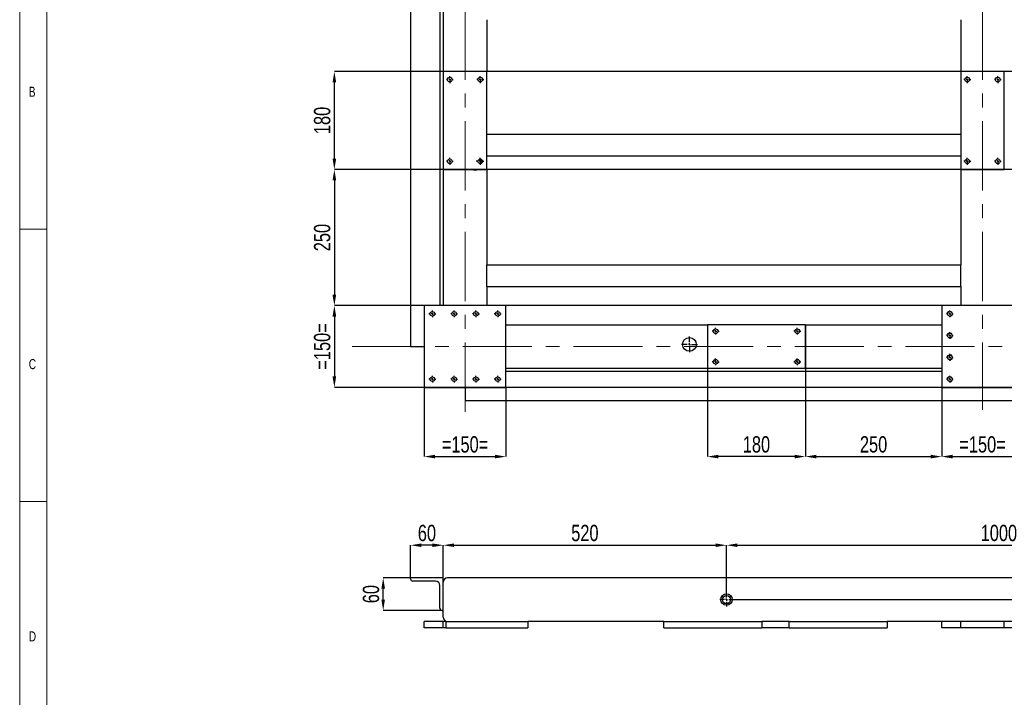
# Model space of a CAD drawing. Header units: millimetres. Extents: x 5 to 589, y 5 to 415.
# Tile 4 of 11: x 5 to 186, y 224 to 348. Entities that reach past the tile are written whole.
import ezdxf

# ---------------------------------------------------------------- set-up
doc = ezdxf.new("R2010")
doc.units = ezdxf.units.MM
doc.header["$PDSIZE"] = -1
doc.linetypes.add('CENTERX2', pattern=[20.32, 12.7, -2.54, 2.54, -2.54])
for name, color, linetype in [('COTES', 1, 'Continuous'), ('NOTES', 6, 'Continuous'), ('TRAIT-FINS', 9, 'Continuous'), ('TRAIT-MIXTES', 3, 'CENTERX2')]:
    doc.layers.add(name, color=color, linetype=linetype)
doc.layers.add('TRAIT-FORT', color=4, linetype='Continuous', lineweight=25)
doc.styles.add('SLDTEXTSTYLE0', font='TXT', dxfattribs={"width": 0.75})
doc.dimstyles.new('SLDDIMSTYLE0', dxfattribs={"dimtxt": 3, "dimasz": 2, "dimexe": 0, "dimexo": 0.0625, "dimgap": 0.75, "dimtad": 1, "dimdec": 0, "dimlfac": 10, "dimrnd": 1e-09, "dimzin": 12, "dimdsep": 46, "dimtxsty": 'SLDTEXTSTYLE0', "dimsah": 1, "dimcen": 0.09, "dimadec": 0, "dimazin": 3, "dimtfac": 1, "dimtdec": 0, "dimtofl": 0, "dimtmove": 0, "dimatfit": 3, "dimfxl": 1, "dimfrac": 2, "dimtolj": 1, "dimtzin": 12, "dimarcsym": 0})
doc.dimstyles.new('SLDDIMSTYLE1', dxfattribs={"dimtxt": 3, "dimasz": 2, "dimexe": 0, "dimexo": 0.0625, "dimgap": 0.75, "dimtad": 1, "dimdec": 0, "dimlfac": 10, "dimrnd": 1e-09, "dimzin": 12, "dimdsep": 46, "dimtxsty": 'SLDTEXTSTYLE0', "dimsah": 1, "dimcen": 0.09, "dimadec": 0, "dimazin": 3, "dimtfac": 1, "dimtdec": 0, "dimtmove": 0, "dimatfit": 0, "dimfxl": 1, "dimfrac": 2, "dimtolj": 1, "dimtzin": 12, "dimarcsym": 0})

# ---------------------------------------------------------------- blocks, each defined once
blk = doc.blocks.new('_D_47')
at = {"layer": 'COTES', "color": 0, "lineweight": -2, "transparency": 16777216}
for p, q in [((134.76, 243.32), (134.76, 251.99)), ((136.76, 251.99), (232.76, 251.99)), ((234.76, 243.32), (234.76, 251.99))]:
    blk.add_line(p, q, dxfattribs=at)
at = {"layer": 'COTES', "color": 0, "transparency": 16777216}
for points in [[(136.76, 252.32), (136.76, 251.66), (134.76, 251.99)], [(232.76, 252.32), (232.76, 251.66), (234.76, 251.99)]]:
    blk.add_solid(points, dxfattribs=at)
at = {"layer": 'Defpoints', "color": 0, "transparency": 16777216}
for p in [(234.76, 251.99), (134.76, 243.26), (234.76, 243.26)]:
    blk.add_point(p, dxfattribs=at)
at = {"layer": 'COTES', "color": 0, "transparency": 16777216, "insert": (184.76, 255.74), "char_height": 3, "attachment_point": 2, "style": 'SLDTEXTSTYLE0'}
blk.add_mtext('\\A1;1000', dxfattribs=at)
blk = doc.blocks.new('_D_48')
at = {"layer": 'COTES', "color": 0, "lineweight": -2, "transparency": 16777216}
for p, q in [((82.76, 246.07), (82.76, 251.99)), ((84.76, 251.99), (132.76, 251.99)), ((134.76, 243.32), (134.76, 251.99))]:
    blk.add_line(p, q, dxfattribs=at)
at = {"layer": 'COTES', "color": 0, "transparency": 16777216}
for points in [[(84.76, 252.32), (84.76, 251.66), (82.76, 251.99)], [(132.76, 252.32), (132.76, 251.66), (134.76, 251.99)]]:
    blk.add_solid(points, dxfattribs=at)
at = {"layer": 'Defpoints', "color": 0, "transparency": 16777216}
for p in [(134.76, 251.99), (82.76, 246.01), (134.76, 243.26)]:
    blk.add_point(p, dxfattribs=at)
at = {"layer": 'COTES', "color": 0, "transparency": 16777216, "insert": (108.76, 255.74), "char_height": 3, "attachment_point": 2, "style": 'SLDTEXTSTYLE0'}
blk.add_mtext('\\A1;520', dxfattribs=at)
blk = doc.blocks.new('_D_49')
at = {"layer": 'COTES', "color": 0, "lineweight": -2, "transparency": 16777216}
for p, q in [((275.59, 248.01), (275.59, 256.42)), ((270.02, 246.01), (275.59, 246.01)), ((275.59, 242.01), (275.59, 246.01)), ((136.07, 242.01), (275.59, 242.01)), ((275.59, 240.01), (275.59, 238.01))]:
    blk.add_line(p, q, dxfattribs=at)
at = {"layer": 'COTES', "color": 0, "transparency": 16777216}
for points in [[(275.25, 248.01), (275.92, 248.01), (275.59, 246.01)], [(275.25, 240.01), (275.92, 240.01), (275.59, 242.01)]]:
    blk.add_solid(points, dxfattribs=at)
at = {"layer": 'Defpoints', "color": 0, "transparency": 16777216}
for p in [(269.96, 246.01), (275.59, 246.01), (136.01, 242.01)]:
    blk.add_point(p, dxfattribs=at)
at = {"layer": 'COTES', "color": 0, "transparency": 16777216, "insert": (271.84, 253.98), "char_height": 3, "attachment_point": 2, "rotation": 90, "style": 'SLDTEXTSTYLE0'}
blk.add_mtext('\\A1;40', dxfattribs=at)
blk = doc.blocks.new('_D_50')
at = {"layer": 'COTES', "color": 0, "lineweight": -2, "transparency": 16777216}
for p, q in [((76.76, 246.07), (76.76, 251.99)), ((80.76, 251.99), (78.76, 251.99)), ((82.76, 246.07), (82.76, 251.99))]:
    blk.add_line(p, q, dxfattribs=at)
at = {"layer": 'COTES', "color": 0, "transparency": 16777216}
for points in [[(78.76, 252.32), (78.76, 251.66), (76.76, 251.99)], [(80.76, 252.32), (80.76, 251.66), (82.76, 251.99)]]:
    blk.add_solid(points, dxfattribs=at)
at = {"layer": 'Defpoints', "color": 0, "transparency": 16777216}
for p in [(76.76, 251.99), (76.76, 246.01), (82.76, 246.01)]:
    blk.add_point(p, dxfattribs=at)
at = {"layer": 'COTES', "color": 0, "transparency": 16777216, "insert": (79.76, 255.74), "char_height": 3, "attachment_point": 2, "style": 'SLDTEXTSTYLE0'}
blk.add_mtext('\\A1;60', dxfattribs=at)
blk = doc.blocks.new('_D_51')
at = {"layer": 'COTES', "color": 0, "lineweight": -2, "transparency": 16777216}
for p, q in [((82.7, 246.01), (71.73, 246.01)), ((71.73, 242.01), (71.73, 244.01)), ((82.7, 240.01), (71.73, 240.01))]:
    blk.add_line(p, q, dxfattribs=at)
at = {"layer": 'COTES', "color": 0, "transparency": 16777216}
for points in [[(71.4, 244.01), (72.06, 244.01), (71.73, 246.01)], [(71.4, 242.01), (72.06, 242.01), (71.73, 240.01)]]:
    blk.add_solid(points, dxfattribs=at)
at = {"layer": 'Defpoints', "color": 0, "transparency": 16777216}
for p in [(71.73, 246.01), (82.76, 246.01), (82.76, 240.01)]:
    blk.add_point(p, dxfattribs=at)
at = {"layer": 'COTES', "color": 0, "transparency": 16777216, "insert": (67.98, 243.01), "char_height": 3, "attachment_point": 2, "rotation": 90, "style": 'SLDTEXTSTYLE0'}
blk.add_mtext('\\A1;60', dxfattribs=at)
blk = doc.blocks.new('SW_CENTERMARKSYMBOL_25')
at = {"layer": 'TRAIT-MIXTES', "color": 0}
for p, q in [((-0.4, 0), (-1.25, 0)), ((0, 0), (-0.2, 0)), ((0, 0.4), (0, 1.25)), ((0, 0), (0, 0.2)), ((0, 0), (0, -0.2)), ((0, 0), (0.2, 0)), ((0.4, 0), (1.25, 0)), ((0, -0.4), (0, -1.25))]:
    blk.add_line(p, q, dxfattribs=at)
blk = doc.blocks.new('_D_52')
at = {"layer": 'COTES', "color": 0, "lineweight": -2, "transparency": 16777216}
for p, q in [((79.26, 280.92), (79.26, 268.26)), ((94.26, 280.92), (94.26, 268.26)), ((81.26, 268.26), (92.26, 268.26))]:
    blk.add_line(p, q, dxfattribs=at)
at = {"layer": 'COTES', "color": 0, "transparency": 16777216}
for points in [[(81.26, 268.6), (81.26, 267.93), (79.26, 268.26)], [(92.26, 268.6), (92.26, 267.93), (94.26, 268.26)]]:
    blk.add_solid(points, dxfattribs=at)
at = {"layer": 'Defpoints', "color": 0, "transparency": 16777216}
for p in [(79.26, 280.98), (94.26, 280.98), (94.26, 268.26)]:
    blk.add_point(p, dxfattribs=at)
at = {"layer": 'COTES', "color": 0, "transparency": 16777216, "insert": (86.76, 272.01), "char_height": 3, "attachment_point": 2, "style": 'SLDTEXTSTYLE0'}
blk.add_mtext('\\A1;=150=', dxfattribs=at)
blk = doc.blocks.new('_D_53')
at = {"layer": 'COTES', "color": 0, "lineweight": -2, "transparency": 16777216}
for p, q in [((131.26, 292.42), (131.26, 268.26)), ((149.26, 292.42), (149.26, 268.26)), ((147.26, 268.26), (133.26, 268.26))]:
    blk.add_line(p, q, dxfattribs=at)
at = {"layer": 'COTES', "color": 0, "transparency": 16777216}
for points in [[(133.26, 268.6), (133.26, 267.93), (131.26, 268.26)], [(147.26, 268.6), (147.26, 267.93), (149.26, 268.26)]]:
    blk.add_solid(points, dxfattribs=at)
at = {"layer": 'Defpoints', "color": 0, "transparency": 16777216}
for p in [(131.26, 292.48), (149.26, 292.48), (131.26, 268.26)]:
    blk.add_point(p, dxfattribs=at)
at = {"layer": 'COTES', "color": 0, "transparency": 16777216, "insert": (140.26, 272.01), "char_height": 3, "attachment_point": 2, "style": 'SLDTEXTSTYLE0'}
blk.add_mtext('\\A1;180', dxfattribs=at)
blk = doc.blocks.new('_D_54')
at = {"layer": 'COTES', "color": 0, "lineweight": -2, "transparency": 16777216}
for p, q in [((174.26, 280.92), (174.26, 268.26)), ((189.26, 280.92), (189.26, 268.26)), ((176.26, 268.26), (187.26, 268.26))]:
    blk.add_line(p, q, dxfattribs=at)
at = {"layer": 'COTES', "color": 0, "transparency": 16777216}
for points in [[(176.26, 268.6), (176.26, 267.93), (174.26, 268.26)], [(187.26, 268.6), (187.26, 267.93), (189.26, 268.26)]]:
    blk.add_solid(points, dxfattribs=at)
at = {"layer": 'Defpoints', "color": 0, "transparency": 16777216}
for p in [(174.26, 280.98), (189.26, 280.98), (189.26, 268.26)]:
    blk.add_point(p, dxfattribs=at)
at = {"layer": 'COTES', "color": 0, "transparency": 16777216, "insert": (181.76, 272.01), "char_height": 3, "attachment_point": 2, "style": 'SLDTEXTSTYLE0'}
blk.add_mtext('\\A1;=150=', dxfattribs=at)
blk = doc.blocks.new('_D_55')
at = {"layer": 'COTES', "color": 0, "lineweight": -2, "transparency": 16777216}
for p, q in [((149.26, 284.42), (149.26, 268.26)), ((174.26, 280.92), (174.26, 268.26)), ((151.26, 268.26), (172.26, 268.26))]:
    blk.add_line(p, q, dxfattribs=at)
at = {"layer": 'COTES', "color": 0, "transparency": 16777216}
for points in [[(151.26, 268.6), (151.26, 267.93), (149.26, 268.26)], [(172.26, 268.6), (172.26, 267.93), (174.26, 268.26)]]:
    blk.add_solid(points, dxfattribs=at)
at = {"layer": 'Defpoints', "color": 0, "transparency": 16777216}
for p in [(149.26, 284.48), (174.26, 280.98), (174.26, 268.26)]:
    blk.add_point(p, dxfattribs=at)
at = {"layer": 'COTES', "color": 0, "transparency": 16777216, "insert": (161.76, 272.01), "char_height": 3, "attachment_point": 2, "style": 'SLDTEXTSTYLE0'}
blk.add_mtext('\\A1;250', dxfattribs=at)
blk = doc.blocks.new('_D_59')
at = {"layer": 'COTES', "color": 0, "lineweight": -2, "transparency": 16777216}
for p, q in [((263.2, 295.98), (62.77, 295.98)), ((62.77, 293.98), (62.77, 282.98)), ((263.2, 280.98), (62.77, 280.98))]:
    blk.add_line(p, q, dxfattribs=at)
at = {"layer": 'COTES', "color": 0, "transparency": 16777216}
for points in [[(62.43, 293.98), (63.1, 293.98), (62.77, 295.98)], [(62.43, 282.98), (63.1, 282.98), (62.77, 280.98)]]:
    blk.add_solid(points, dxfattribs=at)
at = {"layer": 'Defpoints', "color": 0, "transparency": 16777216}
for p in [(263.26, 295.98), (62.77, 280.98), (263.26, 280.98)]:
    blk.add_point(p, dxfattribs=at)
at = {"layer": 'COTES', "color": 0, "transparency": 16777216, "insert": (59.02, 288.48), "char_height": 3, "attachment_point": 2, "rotation": 90, "style": 'SLDTEXTSTYLE0'}
blk.add_mtext('\\A1;=150=', dxfattribs=at)
blk = doc.blocks.new('_D_60')
at = {"layer": 'COTES', "color": 0, "lineweight": -2, "transparency": 16777216}
for p, q in [((265.6, 338.98), (62.77, 338.98)), ((62.77, 322.98), (62.77, 336.98)), ((265.6, 320.98), (62.77, 320.98))]:
    blk.add_line(p, q, dxfattribs=at)
at = {"layer": 'COTES', "color": 0, "transparency": 16777216}
for points in [[(62.43, 336.98), (63.1, 336.98), (62.77, 338.98)], [(62.43, 322.98), (63.1, 322.98), (62.77, 320.98)]]:
    blk.add_solid(points, dxfattribs=at)
at = {"layer": 'Defpoints', "color": 0, "transparency": 16777216}
for p in [(62.77, 338.98), (265.66, 338.98), (265.66, 320.98)]:
    blk.add_point(p, dxfattribs=at)
at = {"layer": 'COTES', "color": 0, "transparency": 16777216, "insert": (59.02, 329.98), "char_height": 3, "attachment_point": 2, "rotation": 90, "style": 'SLDTEXTSTYLE0'}
blk.add_mtext('\\A1;180', dxfattribs=at)
blk = doc.blocks.new('_D_61')
at = {"layer": 'COTES', "color": 0, "lineweight": -2, "transparency": 16777216}
for p, q in [((82.7, 320.98), (62.77, 320.98)), ((62.77, 318.98), (62.77, 297.98)), ((79.2, 295.98), (62.77, 295.98))]:
    blk.add_line(p, q, dxfattribs=at)
at = {"layer": 'COTES', "color": 0, "transparency": 16777216}
for points in [[(62.43, 318.98), (63.1, 318.98), (62.77, 320.98)], [(62.43, 297.98), (63.1, 297.98), (62.77, 295.98)]]:
    blk.add_solid(points, dxfattribs=at)
at = {"layer": 'Defpoints', "color": 0, "transparency": 16777216}
for p in [(82.76, 320.98), (62.77, 295.98), (79.26, 295.98)]:
    blk.add_point(p, dxfattribs=at)
at = {"layer": 'COTES', "color": 0, "transparency": 16777216, "insert": (59.02, 308.48), "char_height": 3, "attachment_point": 2, "rotation": 90, "style": 'SLDTEXTSTYLE0'}
blk.add_mtext('\\A1;250', dxfattribs=at)
blk = doc.blocks.new('SW_CENTERMARKSYMBOL_26')
at = {"layer": 'TRAIT-MIXTES', "color": 0}
for p, q in [((-0.4, 0), (-0.625, 0)), ((0, 0), (-0.2, 0)), ((0, 0.4), (0, 0.625)), ((0, 0), (0, 0.2)), ((0, 0), (0, -0.2)), ((0, 0), (0.2, 0)), ((0.4, 0), (0.625, 0)), ((0, -0.4), (0, -0.625))]:
    blk.add_line(p, q, dxfattribs=at)
blk = doc.blocks.new('SW_CENTERMARKSYMBOL_27')
at = {"layer": 'TRAIT-MIXTES', "color": 0}
for p, q in [((-0.4, 0), (-0.625, 0)), ((0, 0), (-0.2, 0)), ((0, 0.4), (0, 0.625)), ((0, 0), (0, 0.2)), ((0, 0), (0, -0.2)), ((0, 0), (0.2, 0)), ((0.4, 0), (0.625, 0)), ((0, -0.4), (0, -0.625))]:
    blk.add_line(p, q, dxfattribs=at)
blk = doc.blocks.new('SW_CENTERMARKSYMBOL_28')
at = {"layer": 'TRAIT-MIXTES', "color": 0}
for p, q in [((-0.4, 0), (-0.625, 0)), ((0, 0), (-0.2, 0)), ((0, 0.4), (0, 0.625)), ((0, 0), (0, 0.2)), ((0, 0), (0, -0.2)), ((0, 0), (0.2, 0)), ((0.4, 0), (0.625, 0)), ((0, -0.4), (0, -0.625))]:
    blk.add_line(p, q, dxfattribs=at)
blk = doc.blocks.new('SW_CENTERMARKSYMBOL_29')
at = {"layer": 'TRAIT-MIXTES', "color": 0}
for p, q in [((-0.4, 0), (-0.73, 0)), ((0, 0), (-0.2, 0)), ((0, 0.4), (0, 0.62)), ((0, 0), (0, 0.2)), ((0, 0), (0, -0.2)), ((0, 0), (0.2, 0)), ((0.4, 0), (0.62, 0)), ((0, -0.4), (0, -0.62))]:
    blk.add_line(p, q, dxfattribs=at)
blk = doc.blocks.new('SW_CENTERMARKSYMBOL_38')
at = {"layer": 'TRAIT-MIXTES', "color": 0}
for p, q in [((-0.4, 0), (-0.625, 0)), ((0, 0), (-0.2, 0)), ((0, 0.4), (0, 0.625)), ((0, 0), (0, 0.2)), ((0, 0), (0, -0.2)), ((0, 0), (0.2, 0)), ((0.4, 0), (0.625, 0)), ((0, -0.4), (0, -0.625))]:
    blk.add_line(p, q, dxfattribs=at)
blk = doc.blocks.new('SW_CENTERMARKSYMBOL_39')
at = {"layer": 'TRAIT-MIXTES', "color": 0}
for p, q in [((-0.4, 0), (-0.625, 0)), ((0, 0), (-0.2, 0)), ((0, 0.4), (0, 0.625)), ((0, 0), (0, 0.2)), ((0, 0), (0, -0.2)), ((0, 0), (0.2, 0)), ((0.4, 0), (0.625, 0)), ((0, -0.4), (0, -0.625))]:
    blk.add_line(p, q, dxfattribs=at)
blk = doc.blocks.new('SW_CENTERMARKSYMBOL_40')
at = {"layer": 'TRAIT-MIXTES', "color": 0}
for p, q in [((-0.4, 0), (-0.625, 0)), ((0, 0), (-0.2, 0)), ((0, 0.4), (0, 0.625)), ((0, 0), (0, 0.2)), ((0, 0), (0, -0.2)), ((0, 0), (0.2, 0)), ((0.4, 0), (0.625, 0)), ((0, -0.4), (0, -0.625))]:
    blk.add_line(p, q, dxfattribs=at)
blk = doc.blocks.new('SW_CENTERMARKSYMBOL_41')
at = {"layer": 'TRAIT-MIXTES', "color": 0}
for p, q in [((-0.4, 0), (-0.625, 0)), ((0, 0), (-0.2, 0)), ((0, 0.4), (0, 0.625)), ((0, 0), (0, 0.2)), ((0, 0), (0, -0.2)), ((0, 0), (0.2, 0)), ((0.4, 0), (0.625, 0)), ((0, -0.4), (0, -0.625))]:
    blk.add_line(p, q, dxfattribs=at)
blk = doc.blocks.new('SW_CENTERMARKSYMBOL_51')
at = {"layer": 'TRAIT-MIXTES', "color": 0}
for p, q in [((-0.4, 0), (-1.45, 0)), ((0, 0), (-0.2, 0)), ((0, 0.4), (0, 1.45)), ((0, 0), (0, 0.2)), ((0, 0), (0, -0.2)), ((0, 0), (0.2, 0)), ((0.4, 0), (1.45, 0)), ((0, -0.4), (0, -1.45))]:
    blk.add_line(p, q, dxfattribs=at)
blk = doc.blocks.new('SW_CENTERMARKSYMBOL_58')
at = {"layer": 'TRAIT-MIXTES', "color": 0}
for p, q in [((-0.4, 0), (-0.625, 0)), ((0, 0), (-0.2, 0)), ((0, 0.4), (0, 0.625)), ((0, 0), (0, 0.2)), ((0, 0), (0, -0.2)), ((0, 0), (0.2, 0)), ((0.4, 0), (0.625, 0)), ((0, -0.4), (0, -0.625))]:
    blk.add_line(p, q, dxfattribs=at)
blk = doc.blocks.new('SW_CENTERMARKSYMBOL_59')
at = {"layer": 'TRAIT-MIXTES', "color": 0}
for p, q in [((-0.4, 0), (-0.625, 0)), ((0, 0), (-0.2, 0)), ((0, 0.4), (0, 0.625)), ((0, 0), (0, 0.2)), ((0, 0), (0, -0.2)), ((0, 0), (0.2, 0)), ((0.4, 0), (0.625, 0)), ((0, -0.4), (0, -0.625))]:
    blk.add_line(p, q, dxfattribs=at)
blk = doc.blocks.new('SW_CENTERMARKSYMBOL_60')
at = {"layer": 'TRAIT-MIXTES', "color": 0}
for p, q in [((-0.4, 0), (-0.625, 0)), ((0, 0), (-0.2, 0)), ((0, 0.4), (0, 0.625)), ((0, 0), (0, 0.2)), ((0, 0), (0, -0.2)), ((0, 0), (0.2, 0)), ((0.4, 0), (0.625, 0)), ((0, -0.4), (0, -0.625))]:
    blk.add_line(p, q, dxfattribs=at)
blk = doc.blocks.new('SW_CENTERMARKSYMBOL_61')
at = {"layer": 'TRAIT-MIXTES', "color": 0}
for p, q in [((-0.4, 0), (-0.625, 0)), ((0, 0), (-0.2, 0)), ((0, 0.4), (0, 0.625)), ((0, 0), (0, 0.2)), ((0, 0), (0, -0.2)), ((0, 0), (0.2, 0)), ((0.4, 0), (0.625, 0)), ((0, -0.4), (0, -0.625))]:
    blk.add_line(p, q, dxfattribs=at)
blk = doc.blocks.new('SW_CENTERMARKSYMBOL_70')
at = {"layer": 'TRAIT-MIXTES', "color": 0}
for p, q in [((-0.4, 0), (-0.625, 0)), ((0, 0), (-0.2, 0)), ((0, 0.4), (0, 0.625)), ((0, 0), (0, 0.2)), ((0, 0), (0, -0.2)), ((0, 0), (0.2, 0)), ((0.4, 0), (0.625, 0)), ((0, -0.4), (0, -0.625))]:
    blk.add_line(p, q, dxfattribs=at)
blk = doc.blocks.new('SW_CENTERMARKSYMBOL_71')
at = {"layer": 'TRAIT-MIXTES', "color": 0}
for p, q in [((-0.4, 0), (-0.625, 0)), ((0, 0), (-0.2, 0)), ((0, 0.4), (0, 0.625)), ((0, 0), (0, 0.2)), ((0, 0), (0, -0.2)), ((0, 0), (0.2, 0)), ((0.4, 0), (0.625, 0)), ((0, -0.4), (0, -0.625))]:
    blk.add_line(p, q, dxfattribs=at)
blk = doc.blocks.new('SW_CENTERMARKSYMBOL_72')
at = {"layer": 'TRAIT-MIXTES', "color": 0}
for p, q in [((-0.4, 0), (-0.625, 0)), ((0, 0), (-0.2, 0)), ((0, 0.4), (0, 0.625)), ((0, 0), (0, 0.2)), ((0, 0), (0, -0.2)), ((0, 0), (0.2, 0)), ((0.4, 0), (0.625, 0)), ((0, -0.4), (0, -0.625))]:
    blk.add_line(p, q, dxfattribs=at)
blk = doc.blocks.new('SW_CENTERMARKSYMBOL_73')
at = {"layer": 'TRAIT-MIXTES', "color": 0}
for p, q in [((-0.4, 0), (-0.625, 0)), ((0, 0), (-0.2, 0)), ((0, 0.4), (0, 0.625)), ((0, 0), (0, 0.2)), ((0, 0), (0, -0.2)), ((0, 0), (0.2, 0)), ((0.4, 0), (0.625, 0)), ((0, -0.4), (0, -0.625))]:
    blk.add_line(p, q, dxfattribs=at)
blk = doc.blocks.new('SW_CENTERMARKSYMBOL_74')
at = {"layer": 'TRAIT-MIXTES', "color": 0}
for p, q in [((-0.4, 0), (-0.625, 0)), ((0, 0), (-0.2, 0)), ((0, 0.4), (0, 0.625)), ((0, 0), (0, 0.2)), ((0, 0), (0, -0.2)), ((0, 0), (0.2, 0)), ((0.4, 0), (0.625, 0)), ((0, -0.4), (0, -0.625))]:
    blk.add_line(p, q, dxfattribs=at)
blk = doc.blocks.new('SW_CENTERMARKSYMBOL_75')
at = {"layer": 'TRAIT-MIXTES', "color": 0}
for p, q in [((-0.4, 0), (-0.625, 0)), ((0, 0), (-0.2, 0)), ((0, 0.4), (0, 0.625)), ((0, 0), (0, 0.2)), ((0, 0), (0, -0.2)), ((0, 0), (0.2, 0)), ((0.4, 0), (0.625, 0)), ((0, -0.4), (0, -0.625))]:
    blk.add_line(p, q, dxfattribs=at)
blk = doc.blocks.new('SW_CENTERMARKSYMBOL_76')
at = {"layer": 'TRAIT-MIXTES', "color": 0}
for p, q in [((-0.4, 0), (-0.625, 0)), ((0, 0), (-0.2, 0)), ((0, 0.4), (0, 0.625)), ((0, 0), (0, 0.2)), ((0, 0), (0, -0.2)), ((0, 0), (0.2, 0)), ((0.4, 0), (0.625, 0)), ((0, -0.4), (0, -0.625))]:
    blk.add_line(p, q, dxfattribs=at)
blk = doc.blocks.new('SW_CENTERMARKSYMBOL_77')
at = {"layer": 'TRAIT-MIXTES', "color": 0}
for p, q in [((-0.4, 0), (-0.625, 0)), ((0, 0), (-0.2, 0)), ((0, 0.4), (0, 0.625)), ((0, 0), (0, 0.2)), ((0, 0), (0, -0.2)), ((0, 0), (0.2, 0)), ((0.4, 0), (0.625, 0)), ((0, -0.4), (0, -0.625))]:
    blk.add_line(p, q, dxfattribs=at)
blk = doc.blocks.new('SW_CENTERMARKSYMBOL_78')
at = {"layer": 'TRAIT-MIXTES', "color": 0}
for p, q in [((-0.4, 0), (-0.625, 0)), ((0, 0), (-0.2, 0)), ((0, 0.4), (0, 0.625)), ((0, 0), (0, 0.2)), ((0, 0), (0, -0.2)), ((0, 0), (0.2, 0)), ((0.4, 0), (0.625, 0)), ((0, -0.4), (0, -0.625))]:
    blk.add_line(p, q, dxfattribs=at)
blk = doc.blocks.new('SW_CENTERMARKSYMBOL_79')
at = {"layer": 'TRAIT-MIXTES', "color": 0}
for p, q in [((-0.4, 0), (-0.625, 0)), ((0, 0), (-0.2, 0)), ((0, 0.4), (0, 0.625)), ((0, 0), (0, 0.2)), ((0, 0), (0, -0.2)), ((0, 0), (0.2, 0)), ((0.4, 0), (0.625, 0)), ((0, -0.4), (0, -0.625))]:
    blk.add_line(p, q, dxfattribs=at)
blk = doc.blocks.new('SW_CENTERMARKSYMBOL_80')
at = {"layer": 'TRAIT-MIXTES', "color": 0}
for p, q in [((-0.4, 0), (-0.625, 0)), ((0, 0), (-0.2, 0)), ((0, 0.4), (0, 0.625)), ((0, 0), (0, 0.2)), ((0, 0), (0, -0.2)), ((0, 0), (0.2, 0)), ((0.4, 0), (0.625, 0)), ((0, -0.4), (0, -0.625))]:
    blk.add_line(p, q, dxfattribs=at)
blk = doc.blocks.new('SW_CENTERMARKSYMBOL_81')
at = {"layer": 'TRAIT-MIXTES', "color": 0}
for p, q in [((-0.4, 0), (-0.625, 0)), ((0, 0), (-0.2, 0)), ((0, 0.4), (0, 0.625)), ((0, 0), (0, 0.2)), ((0, 0), (0, -0.2)), ((0, 0), (0.2, 0)), ((0.4, 0), (0.625, 0)), ((0, -0.4), (0, -0.625))]:
    blk.add_line(p, q, dxfattribs=at)

msp = doc.modelspace()

# ---------------------------------------------------------------- linework, layer by layer
at = {"lineweight": 18}
for p, q in [((5, 415), (5, 5)), ((10, 410), (10, 10)), ((5, 310), (10, 310)), ((10, 260), (5, 260))]:
    msp.add_line(p, q, dxfattribs=at)
at = {"layer": 'TRAIT-FINS', "lineweight": 18}
for centre in [(175.76, 294.48), (175.76, 290.48), (175.76, 286.48), (175.76, 282.48)]:
    msp.add_arc(centre, 0.5, 255, 195, dxfattribs=at)
at = {"layer": 'TRAIT-FORT', "lineweight": 25}
for p, q in [((82.76, 378.48), (82.76, 338.98)), ((76.76, 373.48), (76.76, 288.48)), ((82.16, 373.48), (82.16, 295.98)), ((90.76, 348.48), (90.76, 338.98)), ((177.76, 348.48), (177.76, 338.98)), ((90.76, 338.98), (82.76, 338.98)), ((82.76, 338.98), (82.76, 320.98)), ((90.76, 320.98), (90.76, 338.98)), ((185.76, 338.98), (177.76, 338.98)), ((177.76, 338.98), (177.76, 320.98)), ((185.76, 320.98), (185.76, 338.98)), ((90.76, 327.48), (177.76, 327.48)), ((90.76, 323.48), (177.76, 323.48)), ((82.76, 320.98), (82.76, 295.98)), ((82.76, 320.98), (90.76, 320.98)), ((90.76, 320.98), (90.76, 303.48)), ((177.76, 320.98), (177.76, 303.48)), ((177.76, 320.98), (185.76, 320.98)), ((90.76, 303.48), (177.76, 303.48)), ((90.76, 302.88), (90.76, 303.48)), ((90.76, 300.08), (90.76, 302.88)), ((177.76, 302.88), (177.76, 303.48)), ((177.76, 300.08), (177.76, 302.88)), ((90.76, 299.48), (90.76, 300.08)), ((177.76, 299.48), (177.76, 300.08)), ((90.76, 299.48), (90.76, 295.98)), ((90.76, 299.48), (177.76, 299.48)), ((177.76, 299.48), (177.76, 295.98)), ((94.26, 295.98), (79.26, 295.98)), ((79.26, 295.98), (79.26, 280.98)), ((94.26, 280.98), (94.26, 295.98)), ((189.26, 295.98), (174.26, 295.98)), ((174.26, 295.98), (174.26, 280.98)), ((94.26, 292.48), (131.26, 292.48)), ((131.26, 292.48), (131.26, 284.48)), ((149.26, 292.48), (131.26, 292.48)), ((149.26, 292.48), (174.26, 292.48)), ((149.26, 284.48), (149.26, 292.48)), ((76.76, 288.48), (77.16, 288.48)), ((77.16, 288.48), (79.26, 288.48)), ((94.26, 284.48), (131.26, 284.48)), ((174.26, 283.88), (94.26, 283.88)), ((131.26, 284.48), (149.26, 284.48)), ((149.26, 284.48), (174.26, 284.48)), ((79.26, 280.98), (94.26, 280.98)), ((86.76, 280.98), (86.76, 278.88)), ((174.26, 280.98), (189.26, 280.98)), ((86.76, 278.88), (86.76, 278.48)), ((266.76, 278.48), (86.76, 278.48)), ((82.76, 246.01), (76.76, 246.01)), ((76.76, 245.81), (76.76, 246.01)), ((82.76, 245.21), (82.76, 246.01)), ((269.96, 246.01), (83.56, 246.01)), ((81.36, 245.41), (77.16, 245.41)), ((82.16, 240.41), (82.16, 244.61)), ((82.76, 238.81), (82.76, 245.21)), ((82.76, 240.01), (82.56, 240.01)), ((79.26, 236.81), (79.26, 238.01)), ((82.76, 238.01), (79.26, 238.01)), ((82.76, 236.81), (79.26, 236.81)), ((82.76, 236.81), (82.76, 238.01)), ((83.26, 238.01), (82.76, 238.01)), ((83.26, 236.81), (82.76, 236.81)), ((83.26, 238.01), (83.26, 236.81)), ((83.26, 238.01), (98.26, 238.01)), ((83.26, 236.81), (98.26, 236.81)), ((123.26, 238.01), (98.26, 238.01)), ((98.26, 238.01), (98.26, 236.81)), ((123.26, 238.01), (141.26, 238.01)), ((123.26, 236.81), (123.26, 238.01)), ((123.26, 236.81), (141.26, 236.81)), ((146.26, 238.01), (141.26, 238.01)), ((141.26, 238.01), (141.26, 236.81)), ((146.26, 236.81), (141.26, 236.81)), ((146.26, 238.01), (164.26, 238.01)), ((146.26, 236.81), (146.26, 238.01)), ((146.26, 236.81), (164.26, 236.81)), ((189.26, 238.01), (164.26, 238.01)), ((164.26, 238.01), (164.26, 236.81)), ((174.26, 236.81), (174.26, 238.01)), ((177.76, 236.81), (174.26, 236.81)), ((177.76, 236.81), (177.76, 238.01)), ((185.76, 236.81), (177.76, 236.81)), ((185.76, 236.81), (185.76, 238.01)), ((189.26, 236.81), (185.76, 236.81))]:
    msp.add_line(p, q, dxfattribs=at)
for centre, radius in [((83.96, 337.48), 0.425), ((89.56, 337.48), 0.425), ((178.96, 337.48), 0.425), ((184.56, 337.48), 0.425), ((83.96, 322.48), 0.425), ((89.56, 322.48), 0.425), ((178.96, 322.48), 0.425), ((184.56, 322.48), 0.425), ((80.76, 294.48), 0.425), ((84.76, 294.48), 0.425), ((88.76, 294.48), 0.425), ((92.76, 294.48), 0.425), ((175.76, 294.48), 0.425), ((132.76, 291.28), 0.425), ((147.76, 291.28), 0.425), ((127.96, 288.86), 1.25), ((175.76, 290.48), 0.425), ((132.76, 285.68), 0.425), ((147.76, 285.68), 0.425), ((175.76, 286.48), 0.425), ((80.76, 282.48), 0.425), ((84.76, 282.48), 0.425), ((88.76, 282.48), 0.425), ((92.76, 282.48), 0.425), ((175.76, 282.48), 0.425), ((134.76, 242.01), 1.05), ((134.76, 242.01), 0.75)]:
    msp.add_circle(centre, radius, dxfattribs=at)
for centre, radius, start, end in [((88.62, 322.11), 1.25, 4.1102, 39.8495), ((88.62, 322.11), 1.25, 4.1125, 39.8472), ((88.62, 322.11), 1.25, 243.9652, 296.0348), ((83.56, 245.21), 0.8, 90, 180), ((77.16, 245.81), 0.4, 180, 270), ((81.36, 244.61), 0.8, 0, 90), ((82.56, 240.41), 0.4, 180, 270), ((83.56, 238.81), 0.8, 180, 270)]:
    msp.add_arc(centre, radius, start, end, dxfattribs=at)
at = {"layer": 'TRAIT-MIXTES', "lineweight": 18}
for p, q in [((86.76, 370.48), (86.76, 274.93)), ((181.76, 370.48), (181.76, 276.82)), ((66.01, 288.48), (262.76, 288.48))]:
    msp.add_line(p, q, dxfattribs=at)

# ---------------------------------------------------------------- block references
at = {"layer": 'TRAIT-MIXTES'}
for name, p in [('SW_CENTERMARKSYMBOL_27', (83.96, 337.48)), ('SW_CENTERMARKSYMBOL_26', (89.56, 337.48)), ('SW_CENTERMARKSYMBOL_59', (178.96, 337.48)), ('SW_CENTERMARKSYMBOL_58', (184.56, 337.48)), ('SW_CENTERMARKSYMBOL_28', (83.96, 322.48)), ('SW_CENTERMARKSYMBOL_29', (89.56, 322.48)), ('SW_CENTERMARKSYMBOL_60', (178.96, 322.48)), ('SW_CENTERMARKSYMBOL_61', (184.56, 322.48)), ('SW_CENTERMARKSYMBOL_81', (80.76, 294.48)), ('SW_CENTERMARKSYMBOL_80', (84.76, 294.48)), ('SW_CENTERMARKSYMBOL_79', (88.76, 294.48)), ('SW_CENTERMARKSYMBOL_78', (92.76, 294.48)), ('SW_CENTERMARKSYMBOL_38', (175.76, 294.48)), ('SW_CENTERMARKSYMBOL_71', (132.76, 291.28)), ('SW_CENTERMARKSYMBOL_70', (147.76, 291.28)), ('SW_CENTERMARKSYMBOL_39', (175.76, 290.48)), ('SW_CENTERMARKSYMBOL_51', (127.96, 288.86)), ('SW_CENTERMARKSYMBOL_72', (132.76, 285.68)), ('SW_CENTERMARKSYMBOL_73', (147.76, 285.68)), ('SW_CENTERMARKSYMBOL_40', (175.76, 286.48)), ('SW_CENTERMARKSYMBOL_74', (80.76, 282.48)), ('SW_CENTERMARKSYMBOL_75', (84.76, 282.48)), ('SW_CENTERMARKSYMBOL_76', (88.76, 282.48)), ('SW_CENTERMARKSYMBOL_77', (92.76, 282.48)), ('SW_CENTERMARKSYMBOL_41', (175.76, 282.48)), ('SW_CENTERMARKSYMBOL_25', (134.76, 242.01))]:
    msp.add_blockref(name, p, dxfattribs=at)

# ---------------------------------------------------------------- texts
at = {"layer": 'NOTES', "char_height": 1.85, "attachment_point": 1, "style": 'SLDTEXTSTYLE0'}
for s, insert in [('B', (6.67, 336.17)), ('C', (6.67, 286.17)), ('D', (6.67, 236.17))]:
    msp.add_mtext(s, dxfattribs=dict(at, insert=insert))

# ---------------------------------------------------------------- dimensions: what is measured, and where the dimension line sits
at = {"layer": 'COTES'}
for base, p1, p2, dimstyle, picture, middle in [((62.77, 338.98), (265.66, 320.98), (265.66, 338.98), 'SLDDIMSTYLE0', '_D_60', (62.77, 329.98)), ((62.77, 295.98), (82.76, 320.98), (79.26, 295.98), 'SLDDIMSTYLE0', '_D_61', (62.77, 308.48)), ((275.59, 246.01), (136.01, 242.01), (269.96, 246.01), 'SLDDIMSTYLE1', '_D_49', (275.59, 253.98)), ((71.73, 246.01), (82.76, 240.01), (82.76, 246.01), 'SLDDIMSTYLE1', '_D_51', (71.73, 243.01))]:
    dim = msp.add_linear_dim(base=base, p1=p1, p2=p2, angle=90, dimstyle=dimstyle, dxfattribs=at)
    dim.commit()
    dim.dimension.update_dxf_attribs({"geometry": picture, "text_midpoint": middle, "dimtype": 160})
dim = msp.add_linear_dim(base=(62.77, 280.98), p1=(263.26, 295.98), p2=(263.26, 280.98), angle=90, text='=<>=', dimstyle='SLDDIMSTYLE0', dxfattribs=at)
dim.commit()
dim.dimension.update_dxf_attribs({"geometry": '_D_59', "text_midpoint": (62.77, 288.48), "dimtype": 160})
for base, p1, p2, dimstyle, picture, middle in [((131.26, 268.26), (149.26, 292.48), (131.26, 292.48), 'SLDDIMSTYLE0', '_D_53', (140.26, 268.26)), ((174.26, 268.26), (149.26, 284.48), (174.26, 280.98), 'SLDDIMSTYLE0', '_D_55', (161.76, 268.26)), ((76.76, 251.99), (82.76, 246.01), (76.76, 246.01), 'SLDDIMSTYLE1', '_D_50', (79.76, 251.99)), ((134.76, 251.99), (82.76, 246.01), (134.76, 243.26), 'SLDDIMSTYLE0', '_D_48', (108.76, 251.99)), ((234.76, 251.99), (134.76, 243.26), (234.76, 243.26), 'SLDDIMSTYLE0', '_D_47', (184.76, 251.99))]:
    dim = msp.add_linear_dim(base=base, p1=p1, p2=p2, dimstyle=dimstyle, dxfattribs=at)
    dim.commit()
    dim.dimension.update_dxf_attribs({"geometry": picture, "text_midpoint": middle, "dimtype": 160})
for base, p1, p2, picture, middle in [((94.26, 268.26), (79.26, 280.98), (94.26, 280.98), '_D_52', (86.76, 268.26)), ((189.26, 268.26), (174.26, 280.98), (189.26, 280.98), '_D_54', (181.76, 268.26))]:
    dim = msp.add_linear_dim(base=base, p1=p1, p2=p2, text='=<>=', dimstyle='SLDDIMSTYLE0', dxfattribs=at)
    dim.commit()
    dim.dimension.update_dxf_attribs({"geometry": picture, "text_midpoint": middle, "dimtype": 160})

doc.saveas('drawing.dxf')
